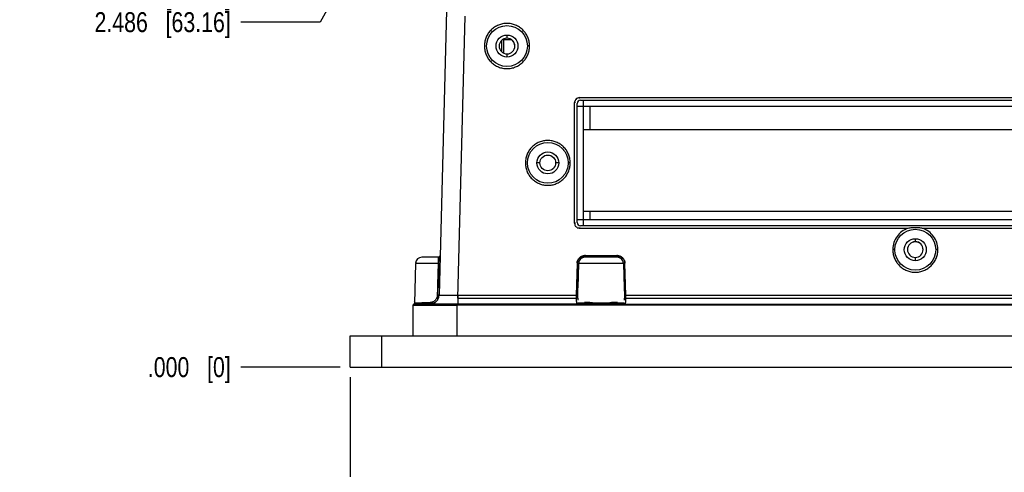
# Model space of a CAD drawing. Header units: inches. Extents: x 0 to 34, y 0 to 22.
# Tile 51 of 108: x 16.7 to 22.9, y 4.8 to 7.7. Entities that reach past the tile are written whole.
import ezdxf

# ---------------------------------------------------------------- set-up
doc = ezdxf.new("R2010")
doc.units = ezdxf.units.IN
doc.header["$LTSCALE"] = 1.87
doc.header["$MEASUREMENT"] = 0
doc.layers.get('0').update_dxf_attribs({"linetype": 'CONTINUOUS'})
doc.layers.add('DIMENSIONS', color=7, linetype='CONTINUOUS')
doc.styles.get("Standard").update_dxf_attribs({"font": 'txt', "width": 0.8})
doc.dimstyles.new('DIMSTYLE_4', dxfattribs={"dimtxt": 0.125, "dimasz": 0.18, "dimexe": 0.18, "dimexo": 0.0625, "dimgap": 0.09, "dimtad": 0, "dimtih": 1, "dimtoh": 1, "dimdec": 3, "dimzin": 4, "dimdsep": 46, "dimtxsty": 'STANDARD', "dimblk": '_FILLED', "dimblk1": '_FILLED', "dimblk2": '_FILLED', "dimcen": 0.09, "dimadec": 0, "dimazin": 0, "dimtp": 0.01, "dimtm": 0.01, "dimtfac": 1, "dimtdec": 3, "dimtofl": 0, "dimtmove": 0, "dimatfit": 3, "dimldrblk": '_FILLED', "dimfxl": 1, "dimtolj": 1, "dimtzin": 4, "dimarcsym": 0})

# ---------------------------------------------------------------- blocks, each defined once
blk = doc.blocks.new('*D12')
at = {"layer": 'DIMENSIONS', "color": 2, "linetype": 'CONTINUOUS'}
blk.add_line((25.3582, 6.7191), (25.3582, 4.8136), dxfattribs=at)
at = {"layer": 'DIMENSIONS', "color": 2, "linetype": 'CONTINUOUS', "insert": (25.2957, 4.7511), "char_height": 0.125, "width": 1.125, "attachment_point": 3, "rotation": 90, "line_spacing_factor": 0.9}
blk.add_mtext('6.614{\\Ftxt.shx;\\W1.000000;\\H0.125000; }[168]', dxfattribs=at)
blk = doc.blocks.new('_FILLED')
at = {"color": 0, "linetype": 'BYBLOCK'}
blk.add_solid([(0, 0), (-1, 0.174), (-1, -0.174)], dxfattribs=at)
blk = doc.blocks.new('*D13')
at = {"layer": 'DIMENSIONS', "color": 2, "linetype": 'CONTINUOUS'}
blk.add_line((18.744, 5.4386), (18.744, 4.8136), dxfattribs=at)
at = {"layer": 'DIMENSIONS', "color": 2, "linetype": 'CONTINUOUS', "insert": (18.6815, 4.7511), "char_height": 0.125, "width": 0.825, "attachment_point": 3, "rotation": 90, "line_spacing_factor": 0.9}
blk.add_mtext('.000{\\Ftxt.shx;\\W1.000000;\\H0.125000; }[0]', dxfattribs=at)
blk = doc.blocks.new('*D14')
at = {"layer": 'DIMENSIONS', "color": 2, "linetype": 'CONTINUOUS'}
blk.add_line((18.6815, 5.5011), (18.0565, 5.5011), dxfattribs=at)
at = {"layer": 'DIMENSIONS', "color": 2, "linetype": 'CONTINUOUS', "insert": (17.994, 5.5636), "char_height": 0.125, "width": 0.825, "attachment_point": 3, "line_spacing_factor": 0.9}
blk.add_mtext('.000{\\Ftxt.shx;\\W1.000000;\\H0.125000; }[0]', dxfattribs=at)
blk = doc.blocks.new('*D15')
at = {"layer": 'DIMENSIONS', "color": 2, "linetype": 'CONTINUOUS'}
blk.add_line((21.5359, 9.1485), (18.0565, 9.1485), dxfattribs=at)
at = {"layer": 'DIMENSIONS', "color": 2, "linetype": 'CONTINUOUS', "insert": (17.994, 9.211), "char_height": 0.125, "width": 1.325, "attachment_point": 3, "line_spacing_factor": 0.9}
blk.add_mtext('3.647{\\Ftxt.shx;\\W1.000000;\\H0.125000; }[92.65]', dxfattribs=at)
blk = doc.blocks.new('*D33')
at = {"layer": 'DIMENSIONS', "color": 2, "linetype": 'CONTINUOUS'}
for p, q in [((18.7324, 7.9875), (18.556, 7.6642)), ((21.9467, 7.9875), (18.7324, 7.9875)), ((18.556, 7.6642), (18.0565, 7.6642))]:
    blk.add_line(p, q, dxfattribs=at)
at = {"layer": 'DIMENSIONS', "color": 2, "linetype": 'CONTINUOUS', "insert": (17.994, 7.7267), "char_height": 0.125, "width": 1.325, "attachment_point": 3, "line_spacing_factor": 0.9}
blk.add_mtext('2.486{\\Ftxt.shx;\\W1.000000;\\H0.125000; }[63.16]', dxfattribs=at)
blk = doc.blocks.new('*D34')
at = {"layer": 'DIMENSIONS', "color": 2, "linetype": 'CONTINUOUS'}
blk.add_line((21.5162, 8.0855), (18.0565, 8.0855), dxfattribs=at)
at = {"layer": 'DIMENSIONS', "color": 2, "linetype": 'CONTINUOUS', "insert": (17.994, 8.148), "char_height": 0.125, "width": 1.325, "attachment_point": 3, "line_spacing_factor": 0.9}
blk.add_mtext('2.584{\\Ftxt.shx;\\W1.000000;\\H0.125000; }[65.65]', dxfattribs=at)
blk = doc.blocks.new('*D35')
at = {"layer": 'DIMENSIONS', "color": 2, "linetype": 'CONTINUOUS'}
blk.add_line((21.5162, 8.5776), (18.0565, 8.5776), dxfattribs=at)
at = {"layer": 'DIMENSIONS', "color": 2, "linetype": 'CONTINUOUS', "insert": (17.994, 8.6401), "char_height": 0.125, "width": 1.325, "attachment_point": 3, "line_spacing_factor": 0.9}
blk.add_mtext('3.077{\\Ftxt.shx;\\W1.000000;\\H0.125000; }[78.15]', dxfattribs=at)
blk = doc.blocks.new('*D36')
at = {"layer": 'DIMENSIONS', "color": 2, "linetype": 'CONTINUOUS'}
blk.add_line((19.7327, 8.7196), (18.0565, 8.7196), dxfattribs=at)
at = {"layer": 'DIMENSIONS', "color": 2, "linetype": 'CONTINUOUS', "insert": (17.994, 8.7821), "char_height": 0.125, "width": 1.325, "attachment_point": 3, "line_spacing_factor": 0.9}
blk.add_mtext('3.219{\\Ftxt.shx;\\W1.000000;\\H0.125000; }[81.75]', dxfattribs=at)
blk = doc.blocks.new('*D37')
at = {"layer": 'DIMENSIONS', "color": 2, "linetype": 'CONTINUOUS'}
blk.add_line((19.7229, 8.3308), (18.0565, 8.3308), dxfattribs=at)
at = {"layer": 'DIMENSIONS', "color": 2, "linetype": 'CONTINUOUS', "insert": (17.994, 8.3933), "char_height": 0.125, "width": 1.325, "attachment_point": 3, "line_spacing_factor": 0.9}
blk.add_mtext('2.830{\\Ftxt.shx;\\W1.000000;\\H0.125000; }[71.88]', dxfattribs=at)
blk = doc.blocks.new('*D38')
at = {"layer": 'DIMENSIONS', "color": 2, "linetype": 'CONTINUOUS'}
for p, q in [((18.6334, 7.9961), (18.522, 7.8375)), ((19.7229, 7.9961), (18.6334, 7.9961)), ((18.522, 7.8375), (18.0565, 7.8375))]:
    blk.add_line(p, q, dxfattribs=at)
at = {"layer": 'DIMENSIONS', "color": 2, "linetype": 'CONTINUOUS', "insert": (17.994, 7.9), "char_height": 0.125, "width": 1.325, "attachment_point": 3, "line_spacing_factor": 0.9}
blk.add_mtext('2.495{\\Ftxt.shx;\\W1.000000;\\H0.125000; }[63.38]', dxfattribs=at)

msp = doc.modelspace()

# ---------------------------------------------------------------- linework, layer by layer
at = {"color": 6, "linetype": 'CONTINUOUS'}
for p, q in [((19.3597, 8.159), (19.3019, 5.9523)), ((19.4195, 5.9331), (19.4658, 7.7025)), ((19.6968, 7.4774), (19.6968, 7.5506)), ((19.756, 7.554), (19.7019, 7.554)), ((19.7086, 7.4696), (19.7086, 7.554)), ((19.7283, 7.5833), (19.7283, 7.5636)), ((19.7283, 7.4652), (19.7283, 7.4456)), ((20.1842, 7.1854), (20.1842, 7.1913)), ((20.1842, 7.1913), (24.3598, 7.1913)), ((20.1893, 7.1741), (24.3547, 7.1741)), ((20.209, 6.3879), (20.209, 7.1741)), ((20.1527, 6.4027), (20.1527, 7.1598)), ((20.1696, 6.4075), (20.1696, 7.1544)), ((24.2563, 7.1359), (20.1696, 7.1359)), ((20.2484, 7.1359), (20.2484, 6.9902)), ((20.209, 6.9902), (24.3744, 6.9902)), ((19.9354, 6.7816), (19.9157, 6.7816)), ((20.0535, 6.7816), (20.0338, 6.7816)), ((20.209, 6.4784), (24.3744, 6.4784)), ((20.2484, 6.4784), (20.2484, 6.4272)), ((20.1696, 6.4272), (24.335, 6.4272)), ((20.1842, 6.3769), (20.1842, 6.3712)), ((22.2457, 6.3712), (20.1842, 6.3712)), ((24.3547, 6.3879), (20.1893, 6.3879)), ((24.3598, 6.3712), (22.3376, 6.3712)), ((22.2917, 6.3061), (22.2917, 6.2873)), ((19.3004, 6.19), (19.1937, 6.19)), ((19.2966, 6.19), (19.2965, 6.1874)), ((19.2966, 6.19), (19.2966, 6.19)), ((19.3002, 6.1872), (19.2999, 6.1789)), ((19.3002, 6.1872), (19.2999, 6.1795)), ((19.3004, 6.19), (19.3002, 6.1872)), ((19.3004, 6.19), (19.3002, 6.1872)), ((20.2174, 6.19), (20.2174, 6.1977)), ((20.2174, 6.1977), (20.4203, 6.1977)), ((20.4204, 6.19), (20.2174, 6.19)), ((20.2209, 6.2015), (20.4169, 6.2015)), ((20.2209, 6.19), (20.2209, 6.1958)), ((20.4169, 6.2015), (20.4172, 6.19)), ((20.4203, 6.19), (20.4203, 6.1977)), ((22.2917, 6.1889), (22.2917, 6.1684)), ((19.1543, 6.1517), (19.1478, 5.9024)), ((19.299, 6.1517), (19.1543, 6.1517)), ((19.2953, 6.1517), (19.2921, 6.0186)), ((19.299, 6.1517), (19.2952, 5.9986)), ((19.299, 6.1517), (19.2952, 5.9986)), ((19.299, 6.1517), (19.3071, 6.1517)), ((20.1687, 6.1517), (20.1636, 5.9523)), ((20.1701, 6.1517), (20.1644, 5.9331)), ((20.1701, 6.1517), (20.178, 6.1517)), ((20.1701, 6.1517), (20.178, 6.1517)), ((20.1779, 6.1517), (20.1739, 5.9985)), ((20.1782, 6.1516), (20.1746, 6.1516)), ((20.1779, 6.1517), (20.178, 6.1517)), ((20.4598, 6.1517), (20.178, 6.1517)), ((20.4595, 6.1516), (20.4629, 6.1516)), ((20.4597, 6.1517), (20.4634, 6.1516)), ((20.4597, 6.1517), (20.4635, 6.1516)), ((20.4598, 6.1517), (20.4638, 5.9985)), ((20.4733, 5.9331), (20.4676, 6.1517)), ((20.4741, 5.9523), (20.469, 6.1517)), ((19.2921, 6.0186), (19.2914, 5.9924)), ((19.2951, 5.9924), (19.2952, 5.9986)), ((19.2951, 5.9924), (19.2952, 5.9986)), ((20.1727, 5.9523), (20.1739, 5.9985)), ((20.1727, 5.9523), (20.1739, 5.9985)), ((20.1739, 5.9985), (20.1747, 6.0283)), ((20.1739, 5.9985), (20.1747, 6.0283)), ((20.463, 6.0283), (20.4638, 5.9985)), ((20.463, 6.0283), (20.4638, 5.9985)), ((20.4638, 5.9985), (20.465, 5.9523)), ((20.4638, 5.9985), (20.465, 5.9523)), ((19.2914, 5.9924), (19.2905, 5.9523)), ((19.2936, 5.9331), (19.2941, 5.9549)), ((19.2936, 5.9331), (19.2941, 5.9525)), ((19.2941, 5.9525), (19.2951, 5.9924)), ((19.2941, 5.9549), (19.2947, 5.9768)), ((19.2947, 5.9768), (19.2951, 5.9924)), ((19.42, 5.9523), (19.42, 5.8948)), ((19.42, 5.9523), (20.1636, 5.9523)), ((20.1636, 5.9523), (20.1633, 5.9299)), ((20.1729, 5.9521), (20.1636, 5.9523)), ((20.1722, 5.9331), (20.1727, 5.9523)), ((20.1722, 5.9331), (20.1727, 5.9523)), ((20.4648, 5.9521), (20.4741, 5.9523)), ((20.465, 5.9523), (20.4655, 5.9331)), ((20.465, 5.9523), (20.4655, 5.9331)), ((20.4741, 5.9523), (24.888, 5.9523)), ((20.4744, 5.933), (20.4741, 5.9523)), ((19.1377, 5.8888), (19.1457, 5.8968)), ((19.1377, 5.8889), (19.1377, 5.6979)), ((19.1377, 5.8889), (19.1471, 5.8888)), ((19.1377, 5.8889), (19.147, 5.8888)), ((19.1402, 5.8948), (19.1399, 5.8948)), ((19.1401, 5.9105), (19.14, 5.9105)), ((20.285, 5.8947), (19.1436, 5.8948)), ((19.147, 5.8888), (19.1746, 5.8889)), ((19.1471, 5.8888), (19.1749, 5.8888)), ((19.2637, 5.9024), (19.1478, 5.9024)), ((19.1746, 5.8889), (19.2414, 5.8888)), ((19.1749, 5.8888), (19.2414, 5.8888)), ((19.1935, 5.9063), (19.2468, 5.9063)), ((19.2414, 5.8888), (19.2612, 5.8889)), ((19.2414, 5.8888), (19.2612, 5.8888)), ((19.2612, 5.8889), (19.2744, 5.8889)), ((19.2612, 5.8888), (19.2746, 5.8888)), ((19.2635, 5.8986), (19.2637, 5.9024)), ((19.2635, 5.8986), (19.2636, 5.9004)), ((19.2744, 5.8889), (19.4133, 5.8889)), ((19.2746, 5.8888), (19.4133, 5.8889)), ((19.4133, 5.8948), (19.4133, 5.6979)), ((25.9488, 5.8888), (19.4133, 5.8888)), ((19.4195, 5.9331), (20.1644, 5.9331)), ((20.1722, 5.9331), (20.1644, 5.9331)), ((20.1722, 5.9331), (20.172, 5.9216)), ((20.4629, 5.9024), (20.1748, 5.9024)), ((20.2404, 5.9063), (20.2159, 5.9063)), ((20.3527, 5.8947), (25.0095, 5.8947)), ((20.4218, 5.9063), (20.3973, 5.9063)), ((20.4657, 5.9212), (20.4655, 5.9331)), ((20.4733, 5.9331), (20.4655, 5.9331)), ((20.4733, 5.9331), (24.8888, 5.9331)), ((18.744, 5.5011), (18.744, 5.6979)), ((18.744, 5.6979), (26.6181, 5.6979)), ((18.9409, 5.6979), (18.9409, 5.5011)), ((18.744, 5.5011), (26.6181, 5.5011))]:
    msp.add_line(p, q, dxfattribs=at)
for centre, radius in [((19.7283, 7.5144), 0.128), ((19.7283, 7.5144), 0.0689), ((19.9846, 6.7816), 0.128), ((19.9846, 6.7816), 0.0689), ((19.9846, 6.7816), 0.0492), ((22.2917, 6.2373), 0.128), ((22.2917, 6.2373), 0.0689)]:
    msp.add_circle(centre, radius, dxfattribs=at)
for centre, radius, start, end in [((19.7283, 7.5144), 0.0492, 90.85067, 270.00454), ((19.7283, 7.5136), 0.0492, 0.00957, 179.98815), ((19.7283, 7.5144), 0.0492, 270.85067, 90.00454), ((19.7231, 7.5151), 0.1366, 179.37987, 180.15326), ((19.5881, 7.1612), 0.3536, 89.33396, 90.26286), ((19.7449, 7.5161), 0.1584, 180.47761, 181.37385), ((19.7291, 7.5145), 0.141, 0.09684, 0.86093), ((19.7265, 7.5146), 0.1436, 359.08075, 0.05404), ((20.1893, 7.1544), 0.0197, 90, 180), ((20.1844, 7.1598), 0.0317, 166.01796, 179.96052), ((20.153, 6.7712), 0.3886, 89.15879, 90.03334), ((19.9974, 6.7805), 0.1535, 178.85822, 179.49139), ((20.0034, 6.7834), 0.1596, 180.54185, 181.37058), ((19.9853, 6.7816), 0.1401, 0.09736, 0.79646), ((19.9894, 6.7811), 0.136, 359.35585, 0.3059), ((20.1529, 6.011), 0.3917, 89.18427, 90.03066), ((20.1846, 6.4029), 0.0319, 180.31849, 220.40003), ((20.1851, 6.4055), 0.0344, 241.27063, 250.34498), ((20.1893, 6.4075), 0.0197, 180, 270), ((22.2917, 6.2381), 0.0492, 90.85067, 270.00454), ((22.2917, 6.2373), 0.0492, 0.00957, 179.98815), ((22.2917, 6.2381), 0.0492, 270.85067, 90.00454), ((19.1937, 6.1507), 0.0394, 90, 178.5), ((20.9977, 6.1219), 1.7024, 177.79673, 178.07329), ((19.2966, 6.2018), 0.0118, 270.00871, 358.48415), ((20.2173, 6.1507), 0.0394, 90.0004, 178.4993), ((20.2206, 6.1453), 0.0562, 92.94117, 95.29823), ((20.2181, 6.1458), 0.0519, 90.7008, 92.44388), ((20.2206, 6.1448), 0.0568, 89.65895, 92.94078), ((21.029, 6.1972), 0.8081, 179.69085, 180.09995), ((20.4173, 6.1468), 0.0547, 84.8254, 90.43373), ((20.4196, 6.1456), 0.0521, 87.58008, 89.27636), ((20.4204, 6.1507), 0.0394, 1.50098, 90), ((22.3028, 6.2364), 0.1526, 178.86519, 179.54478), ((22.1518, 5.8857), 0.3519, 89.32996, 90.26349), ((22.3083, 6.2389), 0.1582, 180.47252, 181.34892), ((22.2771, 6.236), 0.1561, 0.58813, 1.26298), ((22.2934, 6.2372), 0.1398, 359.19698, 0.17348), ((26.2704, 5.9421), 6.9782, 178.05322, 178.27876), ((23.4493, 6.0327), 4.152, 177.97448, 178.35806), ((24.7437, 5.9906), 5.4471, 178.01855, 178.30501), ((20.2258, 6.1493), 0.0572, 175.07195, 177.65544), ((20.1791, 6.5398), 0.3882, 268.46835, 269.3418), ((20.2225, 6.1495), 0.0524, 175.18544, 177.65042), ((20.4587, 6.5355), 0.384, 270.6314, 271.53453), ((20.4605, 6.4064), 0.2548, 270.64066, 271.58061), ((20.4606, 6.4069), 0.2553, 270.65482, 271.57691), ((20.415, 6.1495), 0.0526, 2.36947, 4.22581), ((20.4126, 6.1494), 0.0564, 2.281, 4.33722), ((19.2429, 5.9538), 0.0591, 270.00328, 358.49993), ((19.2426, 5.9521), 0.0475, 337.27518, 340.29735), ((19.3258, 12.7981), 6.8465, 270.08939, 270.78826), ((19.1399, 5.9026), 0.00787, 314.99688, 358.5), ((19.2466, 5.9475), 0.0413, 288.00158, 292.37612), ((19.2286, 5.9026), 0.0352, 356.49679, 359.71728), ((19.2635, 5.9319), 0.0295, 270.35984, 288.87326), ((19.3008, 6.2099), 0.2769, 268.51151, 269.34049), ((19.3004, 6.1903), 0.2573, 268.47758, 269.36759), ((20.1668, 5.9026), 0.00802, 329.69841, 358.54563), ((20.4709, 5.9026), 0.008, 181.45251, 210.3199), ((19.7121, 5.9323), 0.7623, 359.82578, 0.05675)]:
    msp.add_arc(centre, radius, start, end, dxfattribs=at)
for points, knots in [([(19.8701, 7.5166), (19.87, 7.5258), (19.8684, 7.5396), (19.8637, 7.5574), (19.8573, 7.5747), (19.8462, 7.5949), (19.8284, 7.6162), (19.8069, 7.6337), (19.7865, 7.6445), (19.7691, 7.6507), (19.7513, 7.6551), (19.7283, 7.6573), (19.7053, 7.655), (19.6874, 7.6506), (19.6701, 7.6445), (19.6496, 7.6336), (19.6281, 7.6162), (19.6103, 7.5949), (19.597, 7.5706), (19.5886, 7.5442), (19.5866, 7.5258), (19.5865, 7.5166)], [0, 0, 0, 0, 0.062446, 0.093765, 0.125066, 0.187554, 0.250025, 0.312515, 0.375009, 0.40628, 0.437551, 0.500052, 0.562548, 0.593817, 0.625087, 0.687579, 0.75006, 0.812519, 0.875005, 0.937558, 1, 1, 1, 1]), ([(19.5865, 7.5123), (19.5867, 7.5031), (19.5883, 7.4893), (19.5929, 7.4715), (19.5977, 7.4586), (19.6037, 7.4462), (19.6134, 7.4306), (19.6282, 7.4129), (19.6497, 7.3954), (19.6701, 7.3846), (19.6875, 7.3784), (19.7053, 7.374), (19.7283, 7.3718), (19.7513, 7.3741), (19.7692, 7.3785), (19.7865, 7.3846), (19.8069, 7.3954), (19.8284, 7.4129), (19.8462, 7.4341), (19.8573, 7.4543), (19.8638, 7.4716), (19.8684, 7.4893), (19.87, 7.5031), (19.8701, 7.5123)], [0, 0, 0, 0, 0.062464, 0.093752, 0.125024, 0.1563, 0.187583, 0.250058, 0.312523, 0.37501, 0.406281, 0.437551, 0.500042, 0.562527, 0.593792, 0.625059, 0.687542, 0.750009, 0.812469, 0.874951, 0.906242, 0.937551, 1, 1, 1, 1]), ([(19.8701, 7.5147), (19.8687, 7.5148), (19.8665, 7.5148), (19.8638, 7.5148), (19.8621, 7.5147), (19.8606, 7.5147), (19.8596, 7.5147), (19.859, 7.5146), (19.8587, 7.5146), (19.8585, 7.5146), (19.8584, 7.5146), (19.8583, 7.5145)], [0, 0, 0, 0, 0.370387, 0.539643, 0.688952, 0.813498, 0.908761, 0.944381, 0.971623, 0.990227, 1, 1, 1, 1]), ([(20.1599, 7.1798), (20.1592, 7.1789), (20.1565, 7.1751), (20.1546, 7.1708), (20.1537, 7.1674)], [0, 0, 0, 0, 0.250913, 1, 1, 1, 1]), ([(20.1842, 7.1913), (20.1796, 7.1912), (20.1703, 7.1893), (20.1628, 7.1834), (20.1599, 7.1798)], [0, 0, 0, 0, 0.50006, 1, 1, 1, 1]), ([(20.1254, 6.7836), (20.1252, 6.7927), (20.1237, 6.8064), (20.1191, 6.8241), (20.1127, 6.8412), (20.1017, 6.8614), (20.084, 6.8825), (20.0627, 6.8999), (20.0424, 6.9106), (20.0252, 6.9168), (20.0074, 6.9211), (19.9846, 6.9233), (19.9617, 6.9211), (19.944, 6.9167), (19.9268, 6.9106), (19.9065, 6.8998), (19.8851, 6.8825), (19.8675, 6.8613), (19.8564, 6.8412), (19.8501, 6.8241), (19.8455, 6.8064), (19.844, 6.7927), (19.8439, 6.7836)], [0, 0, 0, 0, 0.062441, 0.093757, 0.125055, 0.187539, 0.250011, 0.312499, 0.374994, 0.406264, 0.437532, 0.500021, 0.562516, 0.593789, 0.625063, 0.687555, 0.750028, 0.812501, 0.874981, 0.906256, 0.937548, 1, 1, 1, 1]), ([(19.8439, 6.7796), (19.8441, 6.7705), (19.8456, 6.7568), (19.8501, 6.7391), (19.8549, 6.7262), (19.8609, 6.7139), (19.8705, 6.6984), (19.8852, 6.6808), (19.9066, 6.6634), (19.9269, 6.6527), (19.9441, 6.6466), (19.9618, 6.6422), (19.9846, 6.64), (20.0075, 6.6422), (20.0252, 6.6466), (20.0424, 6.6527), (20.0627, 6.6635), (20.084, 6.6808), (20.1017, 6.7019), (20.1149, 6.726), (20.1232, 6.7523), (20.1253, 6.7705), (20.1254, 6.7796)], [0, 0, 0, 0, 0.062468, 0.093755, 0.125024, 0.156301, 0.187587, 0.25007, 0.312538, 0.37503, 0.406302, 0.437571, 0.500057, 0.56255, 0.59382, 0.625091, 0.687581, 0.750063, 0.812531, 0.875012, 0.937555, 1, 1, 1, 1]), ([(20.1254, 6.7819), (20.1239, 6.7819), (20.1218, 6.7819), (20.1191, 6.7818), (20.1173, 6.7818), (20.1159, 6.7818), (20.1149, 6.7817), (20.1143, 6.7817), (20.1139, 6.7816), (20.1137, 6.7816), (20.1136, 6.7816), (20.1136, 6.7816)], [0, 0, 0, 0, 0.370329, 0.539569, 0.688873, 0.813424, 0.908701, 0.94433, 0.971584, 0.990203, 1, 1, 1, 1]), ([(20.1686, 6.3754), (20.1663, 6.3767), (20.1634, 6.3789), (20.1609, 6.3815), (20.1603, 6.3822)], [0, 0, 0, 0, 0.749051, 1, 1, 1, 1]), ([(20.1842, 6.3712), (20.1824, 6.3713), (20.1788, 6.3716), (20.1752, 6.3726), (20.1735, 6.3732)], [0, 0, 0, 0, 0.500012, 1, 1, 1, 1]), ([(22.2457, 6.3712), (22.2322, 6.3664), (22.2061, 6.353), (22.1753, 6.3217), (22.1551, 6.2828), (22.1505, 6.2538), (22.1502, 6.2394)], [0, 0, 0, 0, 0.25001, 0.499966, 0.749973, 1, 1, 1, 1]), ([(22.2917, 6.3751), (22.284, 6.3751), (22.2686, 6.3745), (22.2533, 6.3725), (22.2457, 6.3712)], [0, 0, 0, 0, 0.500025, 1, 1, 1, 1]), ([(22.3376, 6.3712), (22.33, 6.3725), (22.3147, 6.3745), (22.2994, 6.3751), (22.2917, 6.3751)], [0, 0, 0, 0, 0.499975, 1, 1, 1, 1]), ([(22.4332, 6.2394), (22.4329, 6.2538), (22.4282, 6.2828), (22.408, 6.3217), (22.3772, 6.3529), (22.3512, 6.3665), (22.3376, 6.3712)], [0, 0, 0, 0, 0.250044, 0.500057, 0.750022, 1, 1, 1, 1]), ([(20.1731, 6.1711), (20.1758, 6.1772), (20.1837, 6.1883), (20.1952, 6.1957), (20.2013, 6.1981)], [0, 0, 0, 0, 0.499971, 1, 1, 1, 1]), ([(20.1741, 6.1694), (20.1765, 6.175), (20.1836, 6.1852), (20.1941, 6.192), (20.1997, 6.1942)], [0, 0, 0, 0, 0.499973, 1, 1, 1, 1]), ([(20.1997, 6.1942), (20.201, 6.1948), (20.2062, 6.1966), (20.2117, 6.1975), (20.2159, 6.1977)], [0, 0, 0, 0, 0.250536, 1, 1, 1, 1]), ([(20.1997, 6.1942), (20.201, 6.1948), (20.2062, 6.1966), (20.2117, 6.1975), (20.2159, 6.1977)], [0, 0, 0, 0, 0.250536, 1, 1, 1, 1]), ([(20.4218, 6.1977), (20.426, 6.1975), (20.4315, 6.1966), (20.4367, 6.1948), (20.438, 6.1942)], [0, 0, 0, 0, 0.74947, 1, 1, 1, 1]), ([(20.4218, 6.1977), (20.426, 6.1975), (20.4315, 6.1966), (20.4368, 6.1948), (20.438, 6.1942)], [0, 0, 0, 0, 0.74947, 1, 1, 1, 1]), ([(20.4222, 6.2013), (20.4258, 6.201), (20.4306, 6.2001), (20.4351, 6.1985), (20.4362, 6.1981)], [0, 0, 0, 0, 0.749693, 1, 1, 1, 1]), ([(20.4362, 6.1981), (20.4424, 6.1957), (20.454, 6.1884), (20.4619, 6.1772), (20.4646, 6.1711)], [0, 0, 0, 0, 0.500021, 1, 1, 1, 1]), ([(20.438, 6.1942), (20.4437, 6.192), (20.4541, 6.1852), (20.4612, 6.175), (20.4636, 6.1694)], [0, 0, 0, 0, 0.500027, 1, 1, 1, 1]), ([(22.1502, 6.2352), (22.1504, 6.226), (22.1519, 6.2123), (22.1565, 6.1945), (22.1613, 6.1816), (22.1674, 6.1692), (22.177, 6.1536), (22.1918, 6.1359), (22.2133, 6.1185), (22.2336, 6.1077), (22.2509, 6.1016), (22.2688, 6.0972), (22.2917, 6.095), (22.3146, 6.0972), (22.3325, 6.1016), (22.3497, 6.1077), (22.3701, 6.1185), (22.3916, 6.1359), (22.4093, 6.1571), (22.4204, 6.1773), (22.4268, 6.1945), (22.4315, 6.2123), (22.4331, 6.226), (22.4332, 6.2352)], [0, 0, 0, 0, 0.062461, 0.093748, 0.125017, 0.156291, 0.187574, 0.25005, 0.312514, 0.375, 0.40627, 0.437536, 0.500019, 0.562505, 0.593771, 0.625038, 0.687524, 0.750002, 0.812467, 0.874946, 0.906241, 0.937555, 1, 1, 1, 1]), ([(22.4332, 6.2376), (22.4317, 6.2376), (22.4296, 6.2376), (22.4269, 6.2376), (22.4252, 6.2376), (22.4237, 6.2375), (22.4227, 6.2375), (22.4221, 6.2375), (22.4218, 6.2374), (22.4216, 6.2374), (22.4214, 6.2374), (22.4214, 6.2374)], [0, 0, 0, 0, 0.370348, 0.539593, 0.688897, 0.813446, 0.908719, 0.944347, 0.971599, 0.990214, 1, 1, 1, 1]), ([(19.3071, 6.1517), (19.3071, 6.1517), (19.3071, 6.1517), (19.307, 6.1516), (19.3068, 6.1516), (19.3066, 6.1516), (19.3062, 6.1516), (19.3057, 6.1516), (19.3051, 6.1516), (19.3044, 6.1516), (19.3033, 6.1516), (19.3018, 6.1516), (19.2997, 6.1516), (19.2976, 6.1516), (19.2961, 6.1517), (19.2953, 6.1517)], [0, 0, 0, 0, 0.001832, 0.005792, 0.02067, 0.044783, 0.077915, 0.119817, 0.170214, 0.228622, 0.294419, 0.445675, 0.618789, 0.806452, 1, 1, 1, 1]), ([(20.1689, 6.1543), (20.1693, 6.1586), (20.1704, 6.1644), (20.1725, 6.1698), (20.1731, 6.1711)], [0, 0, 0, 0, 0.749563, 1, 1, 1, 1]), ([(20.1703, 6.1539), (20.1706, 6.1579), (20.1717, 6.1632), (20.1736, 6.1682), (20.1741, 6.1694)], [0, 0, 0, 0, 0.749544, 1, 1, 1, 1]), ([(20.4636, 6.1694), (20.4641, 6.1682), (20.4661, 6.163), (20.4672, 6.1575), (20.4675, 6.1534)], [0, 0, 0, 0, 0.250506, 1, 1, 1, 1]), ([(20.4636, 6.1694), (20.4641, 6.1682), (20.4661, 6.163), (20.4672, 6.1575), (20.4675, 6.1534)], [0, 0, 0, 0, 0.250506, 1, 1, 1, 1]), ([(20.4646, 6.1711), (20.4652, 6.1698), (20.4674, 6.1642), (20.4685, 6.1582), (20.4689, 6.1537)], [0, 0, 0, 0, 0.250559, 1, 1, 1, 1]), ([(19.2905, 5.9523), (19.2904, 5.9509), (19.29, 5.9454), (19.2888, 5.94), (19.2874, 5.9361)], [0, 0, 0, 0, 0.249719, 1, 1, 1, 1]), ([(19.3019, 5.9523), (19.3019, 5.9522), (19.3018, 5.9522), (19.3016, 5.9522), (19.3014, 5.9522), (19.301, 5.9522), (19.3005, 5.9522), (19.2999, 5.9521), (19.2993, 5.9521), (19.2982, 5.9521), (19.2968, 5.9521), (19.2948, 5.9522), (19.2927, 5.9522), (19.2912, 5.9522), (19.2905, 5.9523)], [0, 0, 0, 0, 0.005446, 0.020031, 0.043806, 0.076568, 0.118083, 0.168089, 0.226126, 0.2916, 0.442472, 0.615744, 0.804377, 1, 1, 1, 1]), ([(19.3019, 5.9523), (19.3019, 5.9522), (19.3019, 5.9522), (19.302, 5.9522), (19.3022, 5.9521), (19.3026, 5.9521), (19.3033, 5.952), (19.3042, 5.952), (19.3055, 5.9519), (19.3071, 5.9519), (19.3089, 5.9518), (19.3109, 5.9518), (19.3133, 5.9517), (19.3169, 5.9517), (19.3221, 5.9517), (19.329, 5.9516), (19.3339, 5.9516), (19.3364, 5.9516)], [0, 0, 0, 0, 0.001514, 0.004772, 0.010003, 0.017246, 0.03779, 0.066405, 0.103048, 0.147668, 0.20016, 0.260386, 0.328209, 0.403491, 0.57581, 0.775439, 1, 1, 1, 1]), ([(19.1736, 5.9063), (19.1735, 5.9048), (19.173, 5.9018), (19.1708, 5.898), (19.1676, 5.8954), (19.1649, 5.8948), (19.1636, 5.8948)], [0, 0, 0, 0, 0.269372, 0.527984, 0.770205, 1, 1, 1, 1]), ([(19.2468, 5.9063), (19.2468, 5.9048), (19.2466, 5.9026), (19.2461, 5.8999), (19.2457, 5.8982), (19.2451, 5.8967), (19.2444, 5.8957), (19.2437, 5.895), (19.2431, 5.8948), (19.2429, 5.8948)], [0, 0, 0, 0, 0.345414, 0.503617, 0.644454, 0.764714, 0.862402, 0.938709, 1, 1, 1, 1]), ([(19.2594, 5.9083), (19.2583, 5.9079), (19.2542, 5.9068), (19.25, 5.9062), (19.2468, 5.9063)], [0, 0, 0, 0, 0.254014, 1, 1, 1, 1]), ([(19.2764, 5.9187), (19.2754, 5.9177), (19.2712, 5.9139), (19.2662, 5.9109), (19.2623, 5.9093)], [0, 0, 0, 0, 0.252052, 1, 1, 1, 1]), ([(19.2744, 5.9048), (19.2735, 5.9044), (19.2701, 5.9031), (19.2664, 5.9025), (19.2637, 5.9024)], [0, 0, 0, 0, 0.251996, 1, 1, 1, 1]), ([(19.2865, 5.9337), (19.2853, 5.9309), (19.2824, 5.9256), (19.2785, 5.9209), (19.2764, 5.9187)], [0, 0, 0, 0, 0.500344, 1, 1, 1, 1]), ([(19.2936, 5.9331), (19.2934, 5.9301), (19.2927, 5.9262), (19.2914, 5.9225), (19.291, 5.9216)], [0, 0, 0, 0, 0.749465, 1, 1, 1, 1]), ([(19.2936, 5.9331), (19.2935, 5.93), (19.2928, 5.9258), (19.2914, 5.9219), (19.291, 5.9209)], [0, 0, 0, 0, 0.749318, 1, 1, 1, 1]), ([(20.1633, 5.9299), (20.1633, 5.9266), (20.1634, 5.9203), (20.1636, 5.9141), (20.1639, 5.9112)], [0, 0, 0, 0, 0.534295, 1, 1, 1, 1]), ([(20.1639, 5.9112), (20.164, 5.9094), (20.1644, 5.906), (20.1653, 5.9015), (20.1666, 5.8981), (20.1678, 5.8963), (20.1686, 5.8958)], [0, 0, 0, 0, 0.336554, 0.614384, 0.832843, 1, 1, 1, 1]), ([(20.1748, 5.9024), (20.1746, 5.9024), (20.1742, 5.9026), (20.1737, 5.903), (20.1732, 5.9038), (20.173, 5.9043), (20.1729, 5.9047)], [0, 0, 0, 0, 0.192684, 0.406252, 0.669476, 1, 1, 1, 1]), ([(20.173, 5.9048), (20.1731, 5.9044), (20.1733, 5.9038), (20.1737, 5.9031), (20.1742, 5.9026), (20.1746, 5.9024), (20.1748, 5.9024)], [0, 0, 0, 0, 0.329885, 0.595219, 0.810356, 1, 1, 1, 1]), ([(20.1824, 5.9063), (20.1824, 5.9042), (20.1813, 5.9002), (20.1783, 5.8972), (20.1766, 5.8962)], [0, 0, 0, 0, 0.506538, 1, 1, 1, 1]), ([(20.2404, 5.9063), (20.2404, 5.9048), (20.2401, 5.902), (20.2389, 5.8987), (20.2376, 5.8967), (20.2365, 5.8956), (20.2353, 5.8949), (20.2344, 5.8948), (20.234, 5.8948)], [0, 0, 0, 0, 0.311826, 0.59119, 0.711691, 0.818344, 0.91307, 1, 1, 1, 1]), ([(20.2642, 5.9032), (20.2622, 5.9037), (20.2543, 5.9052), (20.2463, 5.9062), (20.2404, 5.9063)], [0, 0, 0, 0, 0.259152, 1, 1, 1, 1]), ([(20.3189, 5.8968), (20.3181, 5.8968), (20.3167, 5.8968), (20.3146, 5.8968), (20.3124, 5.8969), (20.3103, 5.8971), (20.3085, 5.8972), (20.3071, 5.8971), (20.3057, 5.8969), (20.304, 5.8965), (20.302, 5.8958), (20.3, 5.8954), (20.2972, 5.895), (20.2936, 5.895), (20.2893, 5.8948), (20.2865, 5.8948), (20.285, 5.8947)], [0, 0, 0, 0, 0.062747, 0.125538, 0.188814, 0.252387, 0.314952, 0.345657, 0.376121, 0.437114, 0.498498, 0.56013, 0.622389, 0.748631, 0.874526, 1, 1, 1, 1]), ([(20.285, 5.8947), (20.2879, 5.8947), (20.2935, 5.8949), (20.3006, 5.8954), (20.3062, 5.8958), (20.3118, 5.8961), (20.3161, 5.8964), (20.3189, 5.8968)], [0, 0, 0, 0, 0.250413, 0.500453, 0.625414, 0.750534, 1, 1, 1, 1]), ([(20.3189, 5.8968), (20.3203, 5.897), (20.3225, 5.8975), (20.3253, 5.898), (20.3274, 5.8983), (20.3296, 5.8984), (20.3316, 5.8981), (20.3337, 5.8976), (20.3356, 5.8969), (20.3376, 5.8962), (20.3397, 5.8955), (20.3418, 5.895), (20.3446, 5.8947), (20.3483, 5.8947), (20.3512, 5.8947), (20.3527, 5.8947)], [0, 0, 0, 0, 0.127476, 0.191344, 0.254077, 0.315256, 0.3754, 0.435799, 0.496963, 0.558692, 0.620602, 0.682615, 0.745171, 0.872317, 1, 1, 1, 1]), ([(20.3527, 5.8947), (20.3512, 5.8948), (20.3484, 5.8948), (20.3448, 5.8949), (20.342, 5.8951), (20.3398, 5.8953), (20.3377, 5.8953), (20.3359, 5.8955), (20.3345, 5.8958), (20.3332, 5.8962), (20.3319, 5.8967), (20.3306, 5.8971), (20.3292, 5.8972), (20.3278, 5.8971), (20.3264, 5.8969), (20.3249, 5.8968), (20.3231, 5.8968), (20.321, 5.8968), (20.3196, 5.8968), (20.3189, 5.8968)], [0, 0, 0, 0, 0.125814, 0.251199, 0.313883, 0.376937, 0.440244, 0.502711, 0.533479, 0.564055, 0.624788, 0.654845, 0.685154, 0.748072, 0.779997, 0.811588, 0.874267, 0.937086, 1, 1, 1, 1]), ([(20.3973, 5.9063), (20.3933, 5.9062), (20.3851, 5.9055), (20.3771, 5.904), (20.373, 5.9031)], [0, 0, 0, 0, 0.48742, 1, 1, 1, 1]), ([(20.3973, 5.9063), (20.3973, 5.9048), (20.3976, 5.902), (20.3988, 5.8987), (20.4001, 5.8967), (20.4012, 5.8956), (20.4024, 5.8949), (20.4033, 5.8948), (20.4037, 5.8948)], [0, 0, 0, 0, 0.311918, 0.591266, 0.711683, 0.81828, 0.913014, 1, 1, 1, 1]), ([(20.4553, 5.9063), (20.4553, 5.9042), (20.4564, 5.9002), (20.4594, 5.8971), (20.4611, 5.8962)], [0, 0, 0, 0, 0.506489, 1, 1, 1, 1]), ([(20.4629, 5.9024), (20.4631, 5.9024), (20.4635, 5.9025), (20.464, 5.903), (20.4644, 5.9037), (20.4646, 5.9043), (20.4647, 5.9046)], [0, 0, 0, 0, 0.181794, 0.392868, 0.663968, 1, 1, 1, 1]), ([(20.4664, 5.8948), (20.4669, 5.8948), (20.4679, 5.8949), (20.4693, 5.8958), (20.4705, 5.8972), (20.4712, 5.8984), (20.4714, 5.899)], [0, 0, 0, 0, 0.215829, 0.439343, 0.695008, 1, 1, 1, 1]), ([(20.4714, 5.899), (20.4718, 5.8998), (20.4723, 5.9015), (20.4733, 5.9056), (20.4736, 5.909), (20.4738, 5.9113)], [0, 0, 0, 0, 0.199589, 0.433042, 1, 1, 1, 1]), ([(20.4738, 5.9113), (20.4741, 5.9142), (20.4743, 5.9204), (20.4744, 5.9266), (20.4744, 5.9299)], [0, 0, 0, 0, 0.465955, 1, 1, 1, 1])]:
    msp.add_open_spline(points, degree=3, knots=knots, dxfattribs=at)
msp.add_open_spline([(20.2013, 6.1981), (20.2058, 6.1998), (20.2106, 6.2008), (20.2154, 6.2013)], degree=3, dxfattribs=at)

# ---------------------------------------------------------------- dimensions: what is measured, and where the dimension line sits
at = {"layer": 'DIMENSIONS', "color": 2, "linetype": 'CONTINUOUS'}
for feature_location, offset, dtype, origin, picture, middle in [((21.5359, 9.1485), (-3.4793, 0), 0, (21.5984, 5.5011), '*D15', (17.0315, 9.1485)), ((19.732728, 8.719553), (-1.676181, 0), 0, (19.795228, 5.501051), '*D36', (17.031547, 8.719553)), ((21.51619, 8.57762), (-3.45965, 0), 0, (21.57869, 5.50105), '*D35', (17.03155, 8.57762)), ((19.7229, 8.3308), (-1.6663, 0), 0, (19.7854, 5.5011), '*D37', (17.0315, 8.3308)), ((21.5162, 8.0855), (-3.4596, 0), 0, (21.5787, 5.5011), '*D34', (17.0315, 8.0855)), ((19.7229, 7.9961), (-1.6663, -0.1586), 0, (19.7854, 5.5011), '*D38', (17.0315, 7.8375)), ((21.9467, 7.9875), (-3.8902, -0.3233), 0, (22.0092, 5.5011), '*D33', (17.0315, 7.6642)), ((25.3582, 6.7191), (0, -1.9055), 1, (18.744, 5.5011), '*D12', (25.4926, 3.9204)), ((18.6815468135, 5.5010507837), (-0.625, 0), 0, (18.7440468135, 5.5010507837), '*D14', (17.3315468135, 5.5010507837)), ((18.7440468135, 5.4385507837), (0, -0.625), 1, (18.7440468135, 5.5010507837), '*D13', (18.8560652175, 4.1150516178))]:
    dim = msp.add_ordinate_dim(feature_location=feature_location, offset=offset, dtype=dtype, origin=origin, dimstyle='DIMSTYLE_4', dxfattribs=at)
    dim.commit()
    dim.dimension.update_dxf_attribs({"geometry": picture, "text_midpoint": middle})

doc.saveas('drawing.dxf')
